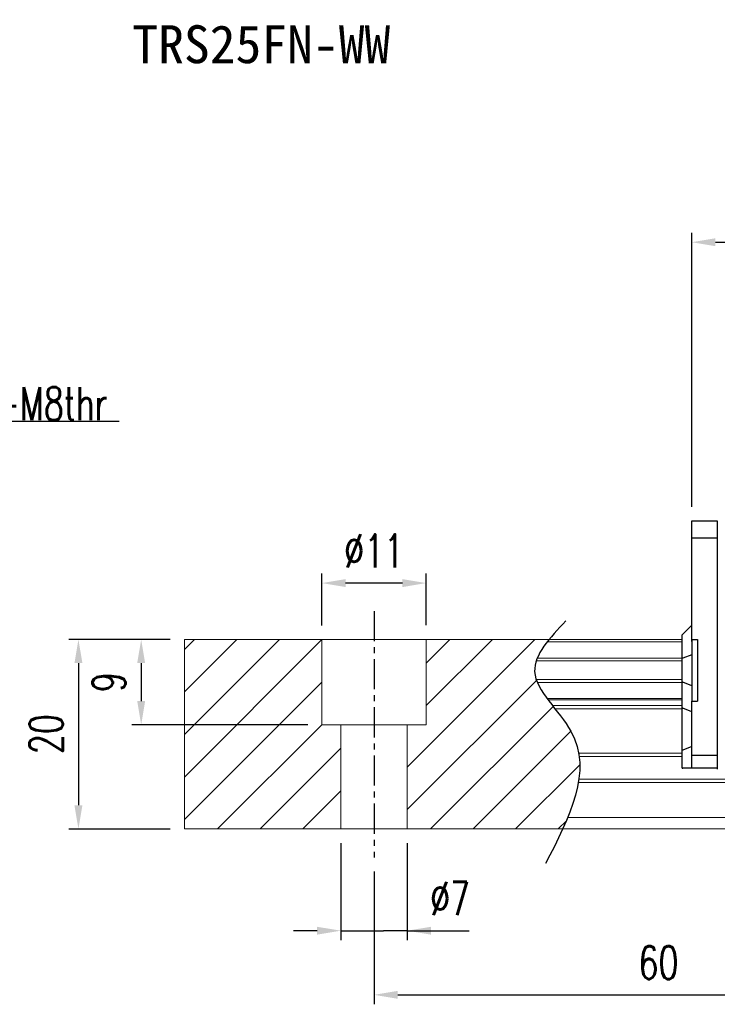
# Model space of a CAD drawing. Header units: millimetres. Extents: x 276 to 566, y 302 to 406.
# Tile 2 of 53: x 382 to 456, y 302 to 406. Entities that reach past the tile are written whole.
import ezdxf
from ezdxf.enums import TextEntityAlignment as Align

# ---------------------------------------------------------------- set-up
doc = ezdxf.new("R2010")
doc.units = ezdxf.units.MM
doc.header["$PDSIZE"] = -1
doc.linetypes.add('CENTER', pattern=[10.16, 6.35, -1.27, 1.27, -1.27])
for name, color, linetype in [('2', 7, 'Continuous'), ('CHA', 7, 'Continuous'), ('CL', 1, 'CENTER'), ('DIM', 4, 'Continuous'), ('OUT', 3, 'Continuous')]:
    doc.layers.add(name, color=color, linetype=linetype)
doc.styles.add('DIM-7', font='SIMPLEX.shx', dxfattribs={"width": 0.7, "bigfont": 'chineset.shx'})
doc.styles.add('T', font='kaiu.ttf')
doc.dimstyles.new('CNS', dxfattribs={"dimtxt": 3.5, "dimasz": 2.5, "dimexe": 1, "dimexo": 1.5, "dimgap": 0.09, "dimtad": 0, "dimdsep": 46, "dimtxsty": 'DIM-7', "dimcen": 0.09, "dimclrd": 1, "dimclre": 1, "dimclrt": 4, "dimadec": 0, "dimazin": 0, "dimtfac": 1, "dimtix": 1, "dimtmove": 2, "dimatfit": 3, "dimfxl": 1, "dimtvp": 0.971429, "dimtolj": 1, "dimarcsym": 0})

# ---------------------------------------------------------------- blocks, each defined once
blk = doc.blocks.new('*D6')
at = {"layer": 'DEFPOINTS', "color": 0, "transparency": 16777216}
for p in [(414.1, 346.72), (414.1, 340.76), (425.1, 340.77)]:
    blk.add_point(p, dxfattribs=at)
at = {"layer": 'DIM', "color": 7, "lineweight": -2, "transparency": 16777216}
for p, q in [((414.1, 342.26), (414.1, 347.72)), ((425.1, 342.27), (425.1, 347.72)), ((422.6, 346.72), (416.6, 346.72))]:
    blk.add_line(p, q, dxfattribs=at)
at = {"layer": 'DIM', "color": 7, "transparency": 16777216}
for points in [[(416.6, 347.14), (416.6, 346.3), (414.1, 346.72)], [(422.6, 347.14), (422.6, 346.3), (425.1, 346.72)]]:
    blk.add_solid(points, dxfattribs=at)
at = {"layer": 'DIM', "color": 7, "transparency": 16777216, "insert": (419.6, 350.12), "char_height": 3.5, "attachment_point": 5, "style": 'DIM-7'}
blk.add_mtext('\\A1;%%C11', dxfattribs=at)
blk = doc.blocks.new('*D7')
at = {"layer": 'DEFPOINTS', "color": 0, "transparency": 16777216}
for p in [(416.1, 320.77), (423.1, 320.77), (423.1, 310.04)]:
    blk.add_point(p, dxfattribs=at)
at = {"layer": 'DIM', "color": 7, "lineweight": -2, "transparency": 16777216}
for p, q in [((416.1, 319.27), (416.1, 309.04)), ((423.1, 319.27), (423.1, 309.04)), ((413.6, 310.04), (411.1, 310.04)), ((416.1, 310.04), (418.6, 310.04)), ((418.6, 310.04), (420.6, 310.04)), ((423.1, 310.04), (420.6, 310.04)), ((423.1, 310.04), (429.63, 310.04)), ((425.6, 310.04), (428.1, 310.04))]:
    blk.add_line(p, q, dxfattribs=at)
at = {"layer": 'DIM', "color": 7, "transparency": 16777216}
for points in [[(413.6, 310.45), (413.6, 309.62), (416.1, 310.04)], [(425.6, 310.45), (425.6, 309.62), (423.1, 310.04)]]:
    blk.add_solid(points, dxfattribs=at)
at = {"layer": 'DIM', "color": 7, "transparency": 16777216, "insert": (427.62, 313.44), "char_height": 3.5, "attachment_point": 5, "style": 'DIM-7'}
blk.add_mtext('\\A1;%%C7', dxfattribs=at)
blk = doc.blocks.new('*D8')
at = {"layer": 'DEFPOINTS', "color": 0, "transparency": 16777216}
for p in [(419.6, 317.77), (479.6, 317.77), (479.6, 303.27)]:
    blk.add_point(p, dxfattribs=at)
at = {"layer": 'DIM', "color": 7, "lineweight": -2, "transparency": 16777216}
for p, q in [((419.6, 316.27), (419.6, 302.27)), ((479.6, 316.27), (479.6, 302.27)), ((422.1, 303.27), (477.1, 303.27))]:
    blk.add_line(p, q, dxfattribs=at)
at = {"layer": 'DIM', "color": 7, "transparency": 16777216}
for points in [[(422.1, 303.69), (422.1, 302.85), (419.6, 303.27)], [(477.1, 303.69), (477.1, 302.85), (479.6, 303.27)]]:
    blk.add_solid(points, dxfattribs=at)
at = {"layer": 'DIM', "color": 7, "transparency": 16777216, "insert": (449.6, 306.67), "char_height": 3.5, "attachment_point": 5, "style": 'DIM-7'}
blk.add_mtext('\\A1;60', dxfattribs=at)
blk = doc.blocks.new('*D5')
at = {"layer": 'DEFPOINTS', "color": 0, "transparency": 16777216}
for p in [(545.61, 382.69), (453.11, 353.27), (545.61, 353.27)]:
    blk.add_point(p, dxfattribs=at)
at = {"layer": 'DIM', "color": 7, "lineweight": -2, "transparency": 16777216}
for p, q in [((453.11, 354.77), (453.11, 383.69)), ((545.61, 354.77), (545.61, 383.69)), ((455.61, 382.69), (543.11, 382.69))]:
    blk.add_line(p, q, dxfattribs=at)
at = {"layer": 'DIM', "color": 7, "transparency": 16777216}
for points in [[(455.61, 383.11), (455.61, 382.27), (453.11, 382.69)], [(543.11, 383.11), (543.11, 382.27), (545.61, 382.69)]]:
    blk.add_solid(points, dxfattribs=at)
at = {"layer": 'DIM', "color": 7, "transparency": 16777216, "insert": (499.36, 386.09), "char_height": 3.5, "attachment_point": 5, "style": 'DIM-7'}
blk.add_mtext('\\A1;92.5', dxfattribs=at)
blk = doc.blocks.new('*D14')
at = {"layer": 'DEFPOINTS', "color": 0, "transparency": 16777216}
for p in [(399.6, 340.77), (388.42, 320.77), (399.6, 320.77)]:
    blk.add_point(p, dxfattribs=at)
at = {"layer": 'DIM', "color": 7, "lineweight": -2, "transparency": 16777216}
for p, q in [((398.1, 340.77), (387.42, 340.77)), ((388.42, 338.27), (388.42, 323.27)), ((398.1, 320.77), (387.42, 320.77))]:
    blk.add_line(p, q, dxfattribs=at)
at = {"layer": 'DIM', "color": 7, "transparency": 16777216}
for points in [[(388, 338.27), (388.84, 338.27), (388.42, 340.77)], [(388, 323.27), (388.84, 323.27), (388.42, 320.77)]]:
    blk.add_solid(points, dxfattribs=at)
at = {"layer": 'DIM', "color": 7, "transparency": 16777216, "insert": (385.02, 330.77), "char_height": 3.5, "attachment_point": 5, "rotation": 90, "style": 'DIM-7'}
blk.add_mtext('\\A1;20', dxfattribs=at)
blk = doc.blocks.new('*D45')
at = {"layer": 'DEFPOINTS', "color": 0, "transparency": 16777216}
for p in [(399.6, 340.77), (395.04, 331.77), (414.1, 331.77)]:
    blk.add_point(p, dxfattribs=at)
at = {"layer": 'DIM', "color": 7, "lineweight": -2, "transparency": 16777216}
for p, q in [((398.1, 340.77), (394.04, 340.77)), ((395.04, 338.27), (395.04, 334.27)), ((412.6, 331.77), (394.04, 331.77))]:
    blk.add_line(p, q, dxfattribs=at)
at = {"layer": 'DIM', "color": 7, "transparency": 16777216}
for points in [[(394.62, 338.27), (395.46, 338.27), (395.04, 340.77)], [(394.62, 334.27), (395.46, 334.27), (395.04, 331.77)]]:
    blk.add_solid(points, dxfattribs=at)
at = {"layer": 'DIM', "color": 7, "transparency": 16777216, "insert": (391.64, 336.27), "char_height": 3.5, "attachment_point": 5, "rotation": 90, "style": 'DIM-7'}
blk.add_mtext('\\A1;9', dxfattribs=at)

msp = doc.modelspace()

# ---------------------------------------------------------------- linework, layer by layer
at = {"layer": '2', "color": 0, "linetype": 'Continuous'}
for p, q in [((453.107, 351.468), (453.107, 353.272)), ((453.107, 353.272), (455.807, 353.272)), ((455.807, 353.272), (455.807, 327.072)), ((453.107, 351.498), (455.807, 351.498)), ((453.107, 351.115), (453.107, 351.468)), ((453.107, 340.571), (453.107, 351.115)), ((453.107, 342.272), (452.157, 341.322)), ((452.107, 341.272), (452.157, 341.322)), ((452.107, 338.768), (452.107, 341.272)), ((453.107, 340.772), (453.107, 334.272)), ((453.107, 340.772), (453.707, 340.772)), ((453.707, 340.772), (453.707, 334.272)), ((452.107, 338.768), (452.157, 338.788)), ((452.107, 336.276), (452.107, 338.768)), ((453.107, 339.162), (452.157, 338.788)), ((452.107, 333.541), (452.107, 336.276)), ((452.107, 336.276), (452.157, 336.256)), ((453.107, 335.882), (452.157, 336.256)), ((452.107, 329.062), (452.107, 333.541)), ((452.107, 333.541), (452.157, 333.521)), ((453.107, 334.272), (453.707, 334.272)), ((453.107, 328.729), (453.107, 334.272)), ((453.107, 333.147), (452.157, 333.521)), ((453.107, 329.476), (452.157, 329.083)), ((452.107, 329.062), (452.157, 329.083)), ((452.107, 327.172), (452.107, 329.062)), ((453.107, 328.376), (453.107, 328.729)), ((453.107, 328.547), (455.807, 328.547)), ((453.107, 327.319), (453.107, 328.376)), ((453.107, 327.172), (453.107, 327.319)), ((452.107, 327.172), (452.157, 327.172)), ((453.107, 327.172), (452.157, 327.172)), ((455.807, 327.172), (453.107, 327.172))]:
    msp.add_line(p, q, dxfattribs=at)
at = {"layer": 'CL', "color": 0, "ltscale": 0.5}
msp.add_line((419.604, 343.772), (419.604, 317.772), dxfattribs=at)
at = {"layer": 'DIM', "color": 0}
for p, q in [((399.604, 330.746), (409.63, 340.772)), ((399.604, 335.236), (405.14, 340.772)), ((399.604, 339.726), (400.65, 340.772)), ((399.604, 326.255), (414.104, 340.755)), ((423.104, 327.305), (436.571, 340.772)), ((425.104, 338.285), (427.59, 340.772)), ((425.104, 333.795), (432.081, 340.772)), ((399.604, 321.765), (414.104, 336.265)), ((423.104, 322.815), (436.739, 336.45)), ((425.551, 320.772), (438.485, 333.706)), ((403.1, 320.772), (414.104, 331.775)), ((430.041, 320.772), (440.363, 331.094)), ((407.59, 320.772), (416.104, 329.285)), ((434.531, 320.772), (441.3, 327.541)), ((412.081, 320.772), (416.104, 324.795)), ((439.021, 320.772), (439.887, 321.638))]:
    msp.add_line(p, q, dxfattribs=at)
msp.add_open_spline([(439.829, 342.734), (438.148, 340.943), (434.49, 337.047), (444.015, 329.363), (440.2, 321.977), (437.687, 317.113)], degree=3, knots=[0, 0, 0, 0, 6.2737393, 13.647637, 27.8750855, 27.8750855, 27.8750855, 27.8750855], dxfattribs=at)
at = {"layer": 'OUT', "color": 0, "linetype": 'Continuous', "lineweight": 15}
for p, q in [((452.107, 340.772), (399.604, 340.772)), ((399.604, 340.772), (399.604, 320.772)), ((414.104, 331.772), (414.104, 340.772)), ((425.104, 331.772), (425.104, 340.772)), ((452.107, 340.516), (437.869, 340.516)), ((452.107, 338.806), (436.824, 338.806)), ((452.107, 338.512), (436.714, 338.512)), ((452.107, 336.531), (436.71, 336.531)), ((452.107, 336.237), (436.821, 336.237)), ((452.107, 334.557), (437.831, 334.557)), ((452.107, 334.392), (437.953, 334.392)), ((452.107, 333.798), (438.412, 333.798)), ((452.107, 333.445), (438.692, 333.445)), ((425.104, 331.772), (414.104, 331.772)), ((416.104, 331.772), (416.104, 320.772)), ((423.104, 331.772), (423.104, 320.772)), ((452.107, 328.779), (441.183, 328.779)), ((452.107, 328.425), (441.237, 328.425)), ((559.604, 321.972), (440.027, 321.972)), ((559.604, 320.772), (399.604, 320.772))]:
    msp.add_line(p, q, dxfattribs=at)
at = {"layer": 'OUT', "color": 7, "linetype": 'Continuous', "lineweight": 15}
for p, q in [((559.604, 325.665), (441.149, 325.665)), ((559.604, 326.018), (441.204, 326.018))]:
    msp.add_line(p, q, dxfattribs=at)

# ---------------------------------------------------------------- texts
at = {"layer": 'CHA', "color": 7, "style": 'T'}
msp.add_text('TRS25FN-WW', height=4, dxfattribs=at).set_placement((407.714, 403.583), align=Align.MIDDLE)
at = {"layer": 'DIM', "color": 0, "insert": (377.428, 363.898), "char_height": 3.5, "attachment_point": 7, "style": 'DIM-7'}
msp.add_mtext('4-M8thr', dxfattribs=at)

# ---------------------------------------------------------------- dimensions: what is measured, and where the dimension line sits
at = {"layer": 'DIM', "color": 0}
for base, p1, p2, picture, middle in [((545.607, 382.691), (453.107, 353.272), (545.607, 353.272), '*D5', (499.357, 386.091)), ((479.604, 303.271), (419.604, 317.772), (479.604, 317.772), '*D8', (449.604, 306.671))]:
    dim = msp.add_linear_dim(base=base, p1=p1, p2=p2, dimstyle='CNS', override={"dimclrd": 7, "dimclre": 7, "dimclrt": 7}, dxfattribs=at)
    dim.commit()
    dim.dimension.update_dxf_attribs({"geometry": picture, "text_midpoint": middle})
dim = msp.add_linear_dim(base=(414.104, 346.719), p1=(425.104, 340.772), p2=(414.104, 340.755), text='%%C<>', dimstyle='CNS', override={"dimclrd": 7, "dimclre": 7, "dimclrt": 7}, dxfattribs=at)
dim.commit()
dim.dimension.update_dxf_attribs({"geometry": '*D6', "text_midpoint": (419.604, 350.119)})
for base, p2, angle, picture, middle in [((388.421, 320.772), (399.604, 320.772), 90, '*D14', (385.021, 330.772)), ((395.041, 331.772), (414.104, 331.772), 270, '*D45', (391.641, 336.272))]:
    dim = msp.add_linear_dim(base=base, p1=(399.604, 340.772), p2=p2, angle=angle, dimstyle='CNS', override={"dimclrd": 7, "dimclre": 7, "dimclrt": 7}, dxfattribs=at)
    dim.commit()
    dim.dimension.update_dxf_attribs({"geometry": picture, "text_midpoint": middle})
dim = msp.add_linear_dim(base=(423.104, 310.036), p1=(416.104, 320.772), p2=(423.104, 320.772), text='%%C<>', dimstyle='CNS', override={"dimclrd": 7, "dimclre": 7, "dimclrt": 7, "dimtmove": 0}, dxfattribs=at)
dim.commit()
dim.dimension.update_dxf_attribs({"geometry": '*D7', "text_midpoint": (427.619, 310.036), "dimtype": 160})

# ---------------------------------------------------------------- leaders
at = {"layer": 'DIM', "color": 0, "annotation_type": 0, "has_hookline": 1, "hookline_direction": 0, "text_width": 15.283}
msp.add_leader([(363.646, 353.772), (374.838, 363.808), (377.338, 363.808)], dimstyle='CNS', override={"dimgap": 0.09, "dimtad": 1, "dimclrd": 7, "dimclre": 4}, dxfattribs=at)

doc.saveas('drawing.dxf')
